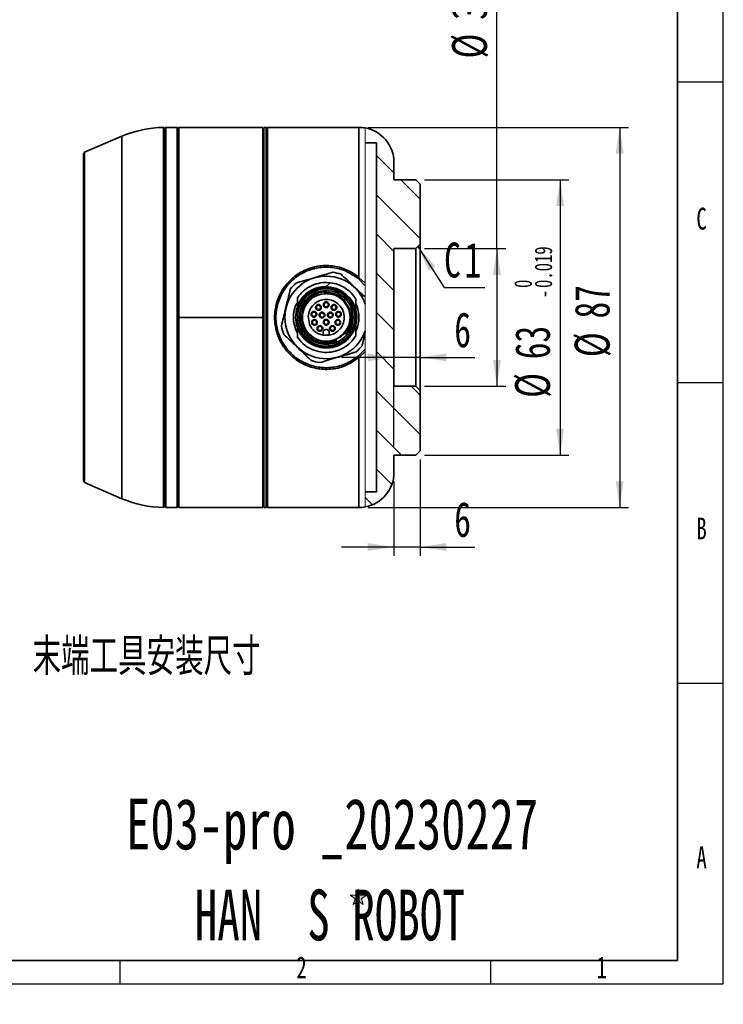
# Model space of a CAD drawing. Header units: millimetres. Extents: x 0 to 297, y 0 to 209.
# Tile 34 of 39: x 217 to 297, y 0 to 113. Entities that reach past the tile are written whole.
import ezdxf

# ---------------------------------------------------------------- set-up
doc = ezdxf.new("R2010")
doc.units = ezdxf.units.MM
for name, color, linetype in [('图层0', 7, 'Continuous'), ('尺寸线', 5, 'Continuous'), ('细实线', 7, 'Continuous')]:
    doc.layers.add(name, color=color, linetype=linetype)
doc.layers.add('粗实线', color=7, linetype='Continuous', lineweight=50)
doc.styles.add('SLDTEXTSTYLE0', font='TXT', dxfattribs={"width": 0.65})
doc.styles.add('SLDTEXTSTYLE1', font='TXT', dxfattribs={"width": 0.7, "bigfont": 'bigfont'})
doc.styles.add('SLDTEXTSTYLE2', font='TXT', dxfattribs={"width": 0.7})
doc.dimstyles.new('SLDDIMSTYLE13', dxfattribs={"dimtxt": 4, "dimasz": 3, "dimexe": 0, "dimexo": 0.0625, "dimgap": 1, "dimtad": 2, "dimlfac": 2, "dimrnd": 1e-09, "dimzin": 12, "dimdsep": 46, "dimtxsty": 'SLDTEXTSTYLE2', "dimsah": 1, "dimcen": 0.09, "dimadec": 0, "dimazin": 3, "dimtol": 1, "dimtp": 0.025, "dimtfac": 1, "dimtdec": 3, "dimtofl": 0, "dimtmove": 0, "dimatfit": 3, "dimfxl": 0, "dimfrac": 2, "dimtolj": 1, "dimarcsym": 0})
doc.dimstyles.new('SLDDIMSTYLE14', dxfattribs={"dimtxt": 4, "dimasz": 3, "dimexe": 0, "dimexo": 0.0625, "dimgap": 1, "dimtad": 2, "dimlfac": 2, "dimrnd": 1e-09, "dimzin": 12, "dimdsep": 46, "dimtxsty": 'SLDTEXTSTYLE2', "dimsah": 1, "dimcen": 0.09, "dimadec": 0, "dimazin": 3, "dimtol": 1, "dimtm": 0.019, "dimtfac": 1, "dimtdec": 3, "dimtofl": 0, "dimtmove": 0, "dimatfit": 3, "dimfxl": 0, "dimfrac": 2, "dimtolj": 1, "dimarcsym": 0})
doc.dimstyles.new('SLDDIMSTYLE15', dxfattribs={"dimtxt": 4, "dimasz": 3, "dimexe": 0, "dimexo": 0.0625, "dimgap": 1, "dimtad": 2, "dimlfac": 2, "dimrnd": 1e-09, "dimzin": 12, "dimdsep": 46, "dimtxsty": 'SLDTEXTSTYLE2', "dimsah": 1, "dimcen": 0.09, "dimadec": 0, "dimazin": 3, "dimtfac": 1, "dimtmove": 0, "dimatfit": 0, "dimfxl": 0, "dimfrac": 2, "dimtolj": 1, "dimtzin": 12, "dimarcsym": 0})
doc.dimstyles.new('SLDDIMSTYLE16', dxfattribs={"dimtxt": 4, "dimasz": 3, "dimexe": 0, "dimexo": 0.0625, "dimgap": 1, "dimtad": 2, "dimlfac": 2, "dimrnd": 1e-09, "dimzin": 12, "dimdsep": 46, "dimtxsty": 'SLDTEXTSTYLE2', "dimsah": 1, "dimcen": 0.09, "dimadec": 0, "dimazin": 3, "dimtfac": 1, "dimtofl": 0, "dimtmove": 0, "dimatfit": 3, "dimfxl": 0, "dimfrac": 2, "dimtolj": 1, "dimtzin": 12, "dimarcsym": 0})
doc.dimstyles.new('SLDDIMSTYLE7', dxfattribs={"dimtxt": 3, "dimasz": 3, "dimexe": 0, "dimexo": 0.0625, "dimgap": 0.75, "dimtad": 0, "dimtih": 1, "dimtoh": 1, "dimlfac": 3, "dimrnd": 1e-09, "dimzin": 12, "dimdsep": 46, "dimtxsty": 'SLDTEXTSTYLE2', "dimblk1": 'NONE', "dimblk2": 'NONE', "dimsah": 1, "dimcen": 0, "dimadec": 0, "dimazin": 3, "dimtfac": 1, "dimtmove": 0, "dimatfit": 3, "dimldrblk": 'NONE', "dimfxl": 0, "dimfrac": 2, "dimtolj": 1, "dimtzin": 12, "dimarcsym": 0})

# ---------------------------------------------------------------- blocks, each defined once
blk = doc.blocks.new('_D_22')
at = {"layer": '图层0'}
blk.add_line((239.53, 134.35), (260.15, 134.35), dxfattribs=at)
at = {"layer": '图层0', "char_height": 3, "attachment_point": 1}
for s, insert, style in [('贯穿', (253.16, 137.22), 'SLDTEXTSTYLE1'), ('4-', (241.12, 137.22), 'SLDTEXTSTYLE2'), ('%%c', (244.61, 137.22), 'SLDTEXTSTYLE2'), ('6.6', (247.93, 137.22), 'SLDTEXTSTYLE2'), ('圆周均布', (243.65, 133.73), 'SLDTEXTSTYLE1')]:
    blk.add_mtext(s, dxfattribs=dict(at, insert=insert, style=style))
blk = doc.blocks.new('_None')
blk = doc.blocks.new('_D_28')
at = {"layer": '图层0'}
for p, q in [((271.36, 86.48), (271.36, 131.3)), ((263.08, 86.48), (272.36, 86.48)), ((271.36, 86.48), (271.36, 70.73)), ((263.08, 70.73), (272.36, 70.73))]:
    blk.add_line(p, q, dxfattribs=at)
for points in [[(271.36, 86.48), (270.91, 83.48), (271.81, 83.48)], [(271.36, 70.73), (271.81, 73.73), (270.91, 73.73)]]:
    blk.add_solid(points, dxfattribs=at)
at = {"layer": '图层0', "attachment_point": 1, "rotation": 90, "style": 'SLDTEXTSTYLE2'}
for s, insert, char_height in [('0.025', (266.13, 125.48), 2), ('0', (268.46, 125.48), 2), ('+', (266.13, 124.31), 2), ('31.5', (266.21, 112.67), 4), ('%%c', (266.21, 108.25), 4)]:
    blk.add_mtext(s, dxfattribs=dict(at, insert=insert, char_height=char_height))
blk = doc.blocks.new('_D_29')
at = {"layer": '图层0'}
for p, q in [((263.08, 94.36), (279.58, 94.36)), ((278.58, 94.36), (278.58, 62.86)), ((263.08, 62.86), (279.58, 62.86))]:
    blk.add_line(p, q, dxfattribs=at)
for points in [[(278.58, 94.36), (278.13, 91.36), (279.03, 91.36)], [(278.58, 62.86), (279.03, 65.86), (278.13, 65.86)]]:
    blk.add_solid(points, dxfattribs=at)
at = {"layer": '图层0', "attachment_point": 1, "rotation": 90, "style": 'SLDTEXTSTYLE2'}
for s, insert, char_height in [('0.019', (275.67, 81.98), 2), ('0', (273.34, 81.98), 2), ('-', (275.67, 80.82), 2), ('63', (273.42, 73.83), 4), ('%%c', (273.42, 69.41), 4)]:
    blk.add_mtext(s, dxfattribs=dict(at, insert=insert, char_height=char_height))
blk = doc.blocks.new('_D_30')
at = {"layer": '图层0'}
for p, q in [((259.58, 63.86), (259.58, 75.04)), ((262.58, 71.23), (262.58, 75.04)), ((259.58, 74.04), (253.58, 74.04)), ((262.58, 74.04), (259.58, 74.04)), ((262.58, 74.04), (268.81, 74.04))]:
    blk.add_line(p, q, dxfattribs=at)
for points in [[(259.58, 74.04), (256.58, 74.49), (256.58, 73.59)], [(262.58, 74.04), (265.58, 73.59), (265.58, 74.49)]]:
    blk.add_solid(points, dxfattribs=at)
at = {"layer": '图层0', "insert": (266.48, 79.2), "char_height": 4, "attachment_point": 1, "style": 'SLDTEXTSTYLE2'}
blk.add_mtext('6', dxfattribs=at)
blk = doc.blocks.new('_D_31')
at = {"layer": '图层0'}
for p, q in [((256.58, 100.36), (286.4, 100.36)), ((285.4, 100.36), (285.4, 56.86)), ((256.58, 56.86), (286.4, 56.86))]:
    blk.add_line(p, q, dxfattribs=at)
for points in [[(285.4, 100.36), (284.95, 97.36), (285.85, 97.36)], [(285.4, 56.86), (285.85, 59.86), (284.95, 59.86)]]:
    blk.add_solid(points, dxfattribs=at)
at = {"layer": '图层0', "char_height": 4, "attachment_point": 1, "rotation": 90, "style": 'SLDTEXTSTYLE2'}
for s, insert in [('87', (280.24, 78.49)), ('%%c', (280.24, 74.07))]:
    blk.add_mtext(s, dxfattribs=dict(at, insert=insert))
blk = doc.blocks.new('SW_CHAMFER_DIMENSION_0')
at = {"layer": '图层0', "color": 0}
for p, q in [((-2.99, 4.71), (0, 0)), ((0, 0), (4.66, 0))]:
    blk.add_line(p, q, dxfattribs=at)
blk.add_solid([(-2.99, 4.71), (-1.76, 1.94), (-1, 2.42)], dxfattribs=at)
at = {"layer": '图层0', "color": 0, "char_height": 4, "attachment_point": 1, "style": 'SLDTEXTSTYLE2'}
for s, insert in [('C', (0, 5.16)), ('1', (2.33, 5.16))]:
    blk.add_mtext(s, dxfattribs=dict(at, insert=insert))
blk = doc.blocks.new('_D_32')
at = {"layer": '图层0'}
for p, q in [((262.58, 62.36), (262.58, 51.33)), ((259.58, 59.86), (259.58, 51.33)), ((259.58, 52.33), (253.58, 52.33)), ((262.58, 52.33), (259.58, 52.33)), ((262.58, 52.33), (268.81, 52.33))]:
    blk.add_line(p, q, dxfattribs=at)
for points in [[(259.58, 52.33), (256.58, 52.78), (256.58, 51.88)], [(262.58, 52.33), (265.58, 51.88), (265.58, 52.78)]]:
    blk.add_solid(points, dxfattribs=at)
at = {"layer": '图层0', "insert": (266.48, 57.49), "char_height": 4, "attachment_point": 1, "style": 'SLDTEXTSTYLE2'}
blk.add_mtext('6', dxfattribs=at)

msp = doc.modelspace()

# ---------------------------------------------------------------- hatches: boundary and pattern name
at = {"linetype": 'Continuous', "lineweight": 18}
h = msp.add_hatch(dxfattribs=at)
h.set_pattern_fill('ANSI31', angle=90, style=0)
edge = h.paths.add_edge_path(flags=0)
edge.add_arc((255.578478, 96.355074), 4, 360, 439.64893824)
edge.add_line((256.297194, 100.289975), (256.297194, 98.580074))
edge.add_line((256.297194, 98.580074), (257.578478, 98.580074))
edge.add_line((257.578478, 98.580074), (257.578478, 58.630074))
edge.add_line((257.578478, 58.630074), (256.297194, 58.630074))
edge.add_line((256.297194, 58.630074), (256.297194, 56.920173))
edge.add_arc((255.578478, 60.855074), 4, 280.35106176, 360)
edge.add_line((259.578478, 60.855074), (259.578478, 62.855074))
edge.add_line((259.578478, 62.855074), (262.078478, 62.855074))
edge.add_line((262.078478, 62.855074), (262.578478, 63.355074))
edge.add_line((262.578478, 63.355074), (262.578478, 70.230074))
edge.add_line((262.578478, 70.230074), (262.078478, 70.730074))
edge.add_line((262.078478, 70.730074), (259.578478, 70.730074))
edge.add_line((259.578478, 70.730074), (259.578478, 86.480074))
edge.add_line((259.578478, 86.480074), (262.078478, 86.480074))
edge.add_line((262.078478, 86.480074), (262.578478, 86.980074))
edge.add_line((262.578478, 86.980074), (262.578478, 93.855074))
edge.add_line((262.578478, 93.855074), (262.078478, 94.355074))
edge.add_line((262.078478, 94.355074), (259.578478, 94.355074))
edge.add_line((259.578478, 94.355074), (259.578478, 96.355074))
at = {"layer": '尺寸线'}
msp.add_hatch(color=256, dxfattribs=at).paths.add_polyline_path([(256.074073, 11.409036), (255.854049, 12.086199), (256.430079, 12.504709), (255.718067, 12.504709), (255.498043, 13.181873), (255.27802, 12.504709), (254.566008, 12.504709), (255.142038, 12.086199), (254.922014, 11.409036), (255.498043, 11.827546)], flags=0)

# ---------------------------------------------------------------- linework, layer by layer
at = {"color": 7, "linetype": 'Continuous', "lineweight": 35}
for p, q in [((233.328478, 100.255423), (233.228878, 100.353981)), ((233.228878, 72.976043), (233.228878, 100.353981)), ((233.478478, 100.355074), (233.378478, 100.255074)), ((234.778478, 100.355074), (233.478478, 100.355074)), ((233.478478, 100.355074), (233.478478, 56.855074)), ((234.878478, 100.255074), (234.778478, 100.355074)), ((234.778478, 78.360819), (234.778478, 100.355074)), ((234.978478, 100.355074), (234.878478, 100.255074)), ((244.578478, 100.355074), (234.978478, 100.355074)), ((234.978478, 78.605074), (234.978478, 100.355074)), ((244.578478, 100.355074), (244.578478, 78.605074)), ((244.678478, 100.355074), (244.978478, 100.355074)), ((244.678478, 56.855074), (244.678478, 100.355074)), ((244.978478, 100.355074), (244.978478, 56.855074)), ((245.078478, 100.255074), (244.978478, 100.355074)), ((255.578478, 100.355074), (245.128478, 100.355074)), ((245.128478, 78.605074), (245.128478, 100.355074)), ((228.470208, 99.344387), (224.170393, 97.501609)), ((233.328478, 100.255423), (233.328478, 56.954725)), ((233.378478, 56.955074), (233.378478, 100.255074)), ((234.878478, 78.605074), (234.878478, 100.255074)), ((234.878478, 100.255074), (234.878478, 78.361942)), ((245.078478, 100.255074), (245.078478, 56.955074)), ((244.578478, 99.005074), (244.678478, 99.005074)), ((257.578478, 98.580074), (256.297194, 98.580074)), ((257.578478, 98.580074), (257.578478, 58.630074)), ((224.170393, 97.501609), (224.078478, 97.271822)), ((224.078478, 59.938325), (224.078478, 97.271822)), ((224.170393, 97.501609), (224.170393, 73.714291)), ((259.578478, 94.355074), (259.578478, 96.355074)), ((262.078478, 94.355074), (259.578478, 94.355074)), ((262.578478, 93.855074), (262.078478, 94.355074)), ((262.578478, 86.980074), (262.578478, 93.855074)), ((262.078478, 86.480074), (262.578478, 86.980074)), ((262.578478, 86.980074), (262.578478, 70.230074)), ((262.078478, 86.480074), (259.578478, 86.480074)), ((259.578478, 70.730074), (259.578478, 86.480074)), ((262.078478, 70.730074), (262.078478, 86.480074)), ((250.461098, 84.152397), (250.452242, 84.269553)), ((251.969262, 82.245858), (252.300527, 82.577122)), ((255.578478, 83.191648), (255.483139, 83.044213)), ((256.297194, 82.22351), (255.483139, 83.044213)), ((255.578478, 83.191648), (256.297197, 82.515075)), ((251.595615, 81.489587), (251.498348, 81.586854)), ((253.868075, 81.16743), (253.948587, 81.226742)), ((253.868075, 81.16743), (253.960028, 80.933995)), ((253.930353, 81.24567), (253.948587, 81.226742)), ((253.961117, 81.20408), (253.948587, 81.226742)), ((254.053073, 80.970646), (253.961117, 81.20408)), ((253.969369, 81.214137), (254.214963, 80.991559)), ((252.912096, 80.010912), (252.943496, 79.983314)), ((254.201837, 79.944025), (253.755344, 80.53194)), ((253.843881, 80.620477), (254.002831, 80.779427)), ((254.433998, 79.711864), (253.843881, 80.620477)), ((253.960028, 80.933995), (254.05307, 80.970645)), ((254.157396, 80.736618), (254.390834, 80.644671)), ((254.194049, 80.829666), (254.157399, 80.736624)), ((254.427484, 80.737713), (254.194049, 80.829666)), ((254.214963, 80.991559), (254.437541, 80.745965)), ((254.450146, 80.725182), (254.390834, 80.644671)), ((254.427484, 80.737713), (254.450146, 80.725182)), ((254.469074, 80.706949), (254.450146, 80.725182)), ((248.528478, 79.771264), (248.528478, 79.312622)), ((248.846698, 78.935204), (248.879426, 78.902475)), ((248.846698, 78.935204), (249.087415, 78.694487)), ((252.534598, 79.10988), (252.586246, 79.042572)), ((254.32066, 79.825202), (254.201837, 79.944025)), ((254.711613, 79.434249), (254.433998, 79.711864)), ((255.228478, 77.774412), (255.228478, 79.435736)), ((234.778478, 56.855074), (234.778478, 78.360819)), ((234.878478, 78.605074), (234.978478, 78.605074)), ((234.878478, 56.955074), (234.878478, 78.605074)), ((234.878478, 78.361942), (234.878478, 56.955074)), ((234.978478, 56.855074), (234.978478, 78.605074)), ((234.978478, 78.605074), (244.578478, 78.605074)), ((244.578478, 78.605074), (244.578478, 56.855074)), ((245.128478, 56.855074), (245.128478, 78.605074)), ((248.528478, 77.897525), (248.528478, 77.438884)), ((249.087415, 78.694487), (249.10444, 78.677462)), ((249.770143, 78.736079), (249.911368, 77.84442)), ((250.262707, 77.811621), (250.193077, 77.915094)), ((248.588467, 77.281326), (248.776929, 76.955142)), ((249.374498, 76.87939), (249.707158, 76.483754)), ((249.901612, 76.678208), (250.489527, 76.231715)), ((250.954429, 77.060197), (250.884657, 77.113252)), ((251.478478, 76.572488), (251.478478, 76.880074)), ((252.178478, 76.880074), (252.178478, 76.572488)), ((253.986026, 76.857926), (254.159916, 76.717113)), ((249.654125, 76.430721), (249.707158, 76.483754)), ((250.489527, 76.231715), (250.985523, 75.735718)), ((250.999303, 75.721939), (250.985523, 75.735718)), ((252.178478, 76.576271), (251.478478, 76.576271)), ((252.903611, 76.072221), (252.89322, 76.096698)), ((253.000671, 75.843559), (252.903611, 76.072221)), ((255.483139, 74.165935), (256.297194, 74.986638)), ((256.297196, 74.695071), (255.578478, 74.0185)), ((224.170393, 73.714291), (224.170393, 59.708539)), ((249.554597, 73.318635), (249.583698, 73.341201)), ((255.483139, 74.165935), (255.578478, 74.0185)), ((233.228878, 56.856167), (233.228878, 72.976043)), ((259.578478, 70.730074), (262.078478, 70.730074)), ((262.578478, 70.230074), (262.078478, 70.730074)), ((262.578478, 63.355074), (262.578478, 70.230074)), ((262.078478, 62.855074), (262.578478, 63.355074)), ((259.578478, 62.855074), (262.078478, 62.855074)), ((259.578478, 60.855074), (259.578478, 62.855074)), ((224.078478, 59.938325), (224.170393, 59.708539)), ((224.170393, 59.708539), (228.470208, 57.865761)), ((256.297194, 58.630074), (257.578478, 58.630074)), ((244.578478, 58.205074), (244.678478, 58.205074)), ((233.228878, 56.856167), (233.328478, 56.954725)), ((233.378478, 56.955074), (233.478478, 56.855074)), ((233.478478, 56.855074), (234.778478, 56.855074)), ((234.778478, 56.855074), (234.878478, 56.955074)), ((234.878478, 56.955074), (234.978478, 56.855074)), ((234.978478, 56.855074), (244.578478, 56.855074)), ((244.678478, 56.855074), (244.978478, 56.855074)), ((245.078478, 56.955074), (244.978478, 56.855074)), ((245.128478, 56.855074), (255.578478, 56.855074))]:
    msp.add_line(p, q, dxfattribs=at)
at = {"color": 8, "linetype": 'Continuous', "lineweight": 35}
for p, q in [((255.578478, 83.191648), (255.578478, 100.355074)), ((228.470208, 57.865761), (228.470208, 99.344387)), ((255.578478, 56.855074), (255.578478, 74.0185)), ((250.164445, 73.008992), (250.139361, 73.189804))]:
    msp.add_line(p, q, dxfattribs=at)
at = {"color": 7, "linetype": 'Continuous', "lineweight": 18}
for p, q in [((256.297194, 100.289975), (256.297194, 82.515079)), ((256.297194, 80.99744), (256.297194, 82.22351)), ((256.297194, 80.140067), (256.297194, 77.070081)), ((256.297194, 74.986638), (256.297194, 76.787123)), ((256.297194, 74.695069), (256.297194, 56.920173))]:
    msp.add_line(p, q, dxfattribs=at)
at = {"color": 7, "linetype": 'Continuous', "lineweight": 35}
for centre in [(250.943266, 79.753508), (251.828478, 80.055074), (252.71369, 79.753508), (250.426261, 78.974247), (251.352164, 78.880074), (252.304792, 78.880074), (253.230695, 78.974247), (250.492513, 78.041427), (251.828478, 78.055074), (253.164443, 78.041427), (251.114464, 77.343058), (252.542492, 77.343058)]:
    msp.add_circle(centre, 0.25, dxfattribs=at)
for centre, radius, start, end in [((233.394199, 87.855074), 12.5, 90.75779762, 113.19859051), ((255.578478, 96.355074), 4, 79.64893824, 90), ((255.578478, 96.355074), 4, 360, 79.64893824), ((233.278478, 98.705074), 0.1, 300, 0), ((245.178478, 98.855074), 0.1, 180, 240), ((251.828478, 78.605074), 5.225, 71.04881865, 81.80886399), ((251.828478, 78.605074), 4.725, 18.95746984, 341.04253016), ((251.828478, 78.605074), 5.225, 131.04881865, 141.80886399), ((251.828478, 78.605074), 3.375, 51.48073037, 167.89850797), ((251.828478, 78.605074), 3, 96.31781255, 173.68218745), ((251.828478, 78.605074), 3.75, 153.87077686, 207.24258422), ((251.828478, 78.605074), 3.375, 12.10149203, 38.51926963), ((251.828478, 78.605074), 3.75, 336.57025643, 23.69415138), ((251.828478, 78.605074), 3.5, 160.31657829, 199.46295095), ((251.828478, 78.605074), 3, 321, 16.04497563), ((251.828478, 78.605074), 3.5, 348.25556896, 13.72913268), ((251.828478, 78.605074), 3.375, 192.10149203, 347.89850797), ((251.828478, 78.605074), 2.725, 178.47779418, 240.57010429), ((251.828478, 78.605074), 5.225, 191.04881865, 201.80886399), ((251.828478, 78.605074), 3, 256.48440787, 293), ((251.828478, 78.605074), 5.225, 311.04881865, 321.80886399), ((251.828478, 78.605074), 5.225, 251.04881865, 261.80886399), ((255.578478, 60.855074), 4, 280.35106176, 0), ((233.394199, 69.355074), 12.5, 246.80140949, 269.24220238), ((233.278478, 58.505074), 0.1, 360, 60), ((245.178478, 58.355074), 0.1, 120, 180), ((255.578478, 60.855074), 4, 270, 280.35106176)]:
    msp.add_arc(centre, radius, start, end, dxfattribs=at)
at = {"color": 8, "linetype": 'Continuous', "lineweight": 35}
msp.add_arc((245.165679, 96.379042), 0.08725, 181.91868578, 244.76223144, dxfattribs=at)
at = {"color": 7, "linetype": 'Continuous', "lineweight": 35}
for points, knots in [([(255.578478, 74.0185), (255.123533, 73.699889), (254.214063, 73.062962), (252.569381, 72.634848), (250.880017, 72.658925), (249.267096, 73.165324), (247.868501, 74.095588), (246.782786, 75.376692), (246.089452, 76.916446), (245.848717, 78.599267), (246.086375, 80.28442), (246.779057, 81.828162), (247.865146, 83.111615), (249.26216, 84.042194), (250.871678, 84.549497), (252.558776, 84.576519), (254.207297, 84.150907), (255.120407, 83.512108), (255.578478, 83.191648)], [0, 0, 0, 0, 0.0623801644, 0.1247025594, 0.1870426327, 0.2494517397, 0.3119653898, 0.3745415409, 0.4370877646, 0.4997580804, 0.5625214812, 0.6252621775, 0.6879031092, 0.750379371, 0.8126384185, 0.8748543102, 0.9372193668, 1, 1, 1, 1]), ([(255.483139, 83.044213), (255.036558, 83.354412), (254.145825, 83.973124), (252.539909, 84.384522), (250.896407, 84.358445), (249.32838, 83.867837), (247.967059, 82.967746), (246.908277, 81.72591), (246.232607, 80.231477), (246.00067, 78.59945), (246.235608, 76.969688), (246.911908, 75.47912), (247.970329, 74.239553), (249.333192, 73.339765), (250.904532, 72.850033), (252.550239, 72.826805), (254.152424, 73.240626), (255.039606, 73.857525), (255.483139, 74.165935)], [0, 0, 0, 0, 0.0628399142, 0.1253379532, 0.1877098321, 0.2500945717, 0.3126171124, 0.3751897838, 0.4377431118, 0.5002408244, 0.5626461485, 0.6250060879, 0.6875143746, 0.7500745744, 0.8126098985, 0.8751062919, 0.9375612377, 1, 1, 1, 1]), ([(252.572914, 83.77677), (252.265981, 83.686267), (251.642779, 83.502507), (250.671043, 83.215978), (249.703838, 82.930785), (248.956484, 82.710418), (248.528479, 82.584215), (248.397211, 82.545509)], [0, 0, 0, 0, 0.2283677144, 0.463680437, 0.6784948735, 0.901395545, 1, 1, 1, 1]), ([(250.405964, 84.381432), (250.43013, 84.335341), (250.474871, 84.250008), (250.471383, 84.154459), (250.469779, 84.110519)], [0, 0, 0, 0, 0.5401234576, 1, 1, 1, 1]), ([(256.297194, 80.909935), (255.940505, 81.249263), (255.356743, 81.804612), (254.511652, 82.608571), (253.94788, 83.144903), (253.624532, 83.452513), (253.525362, 83.546856)], [0, 0, 0, 0, 0.3861875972, 0.6320405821, 0.8871481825, 1, 1, 1, 1]), ([(252.274884, 82.55148), (252.156873, 82.572448), (251.712986, 82.65132), (250.923304, 82.534567), (249.987884, 82.202424), (249.148666, 81.643729), (248.735215, 81.124973), (248.52849, 80.865596)], [0, 0, 0, 0, 0.0830199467, 0.3122703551, 0.5415164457, 0.7707589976, 1, 1, 1, 1]), ([(255.228475, 80.712203), (255.054282, 80.95645), (254.705897, 81.444943), (253.993147, 82.003639), (253.185575, 82.413584), (252.595532, 82.522586), (252.300521, 82.577085)], [0, 0, 0, 0, 0.2499966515, 0.4999923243, 0.7500055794, 1, 1, 1, 1]), ([(247.721876, 81.835622), (247.691566, 81.710058), (247.588282, 81.282194), (247.403925, 80.518469), (247.167444, 79.538819), (246.932873, 78.567077), (246.779672, 77.932421), (246.703645, 77.617472), (246.700327, 77.603727)], [0, 0, 0, 0, 0.0931237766, 0.3173199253, 0.5410271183, 0.7651001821, 0.9897488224, 1, 1, 1, 1]), ([(249.074277, 78.707625), (249.105744, 79.043622), (249.169104, 79.72015), (249.716201, 80.608338), (250.523722, 81.288613), (251.199947, 81.459169), (251.540212, 81.54499)], [0, 0, 0, 0, 0.2450809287, 0.4934680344, 0.7451207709, 1, 1, 1, 1]), ([(251.805134, 81.325431), (251.456149, 81.285097), (250.750188, 81.203505), (249.856607, 80.576763), (249.226338, 79.67637), (249.144431, 78.962173), (249.103478, 78.605074)], [0, 0, 0, 0, 0.2457791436, 0.4971860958, 0.7485930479, 1, 1, 1, 1]), ([(249.951231, 81.559045), (250.31786, 81.742716), (251.076464, 82.122758), (252.387579, 82.135098), (253.63071, 81.718205), (254.234746, 81.122342), (254.526673, 80.834366)], [0, 0, 0, 0, 0.2416465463, 0.5, 0.7583534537, 1, 1, 1, 1]), ([(253.843881, 80.620477), (253.691412, 80.759896), (253.385892, 81.039268), (252.826176, 81.319182), (252.221752, 81.490232), (251.804591, 81.489802), (251.595616, 81.489587)], [0, 0, 0, 0, 0.2485748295, 0.4980997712, 0.7485748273, 1, 1, 1, 1]), ([(251.642304, 82.100119), (251.671663, 82.103267), (251.731476, 82.109679), (251.850683, 82.149318), (251.921132, 82.206673), (251.969262, 82.245858)], [0, 0, 0, 0, 0.23396690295, 0.47665690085, 1, 1, 1, 1]), ([(248.528478, 80.865587), (248.528478, 80.781869), (248.528478, 80.61443), (248.528478, 80.298236), (248.528478, 80.063163), (248.528478, 79.913757)], [0, 0, 0, 0, 0.2670890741, 0.5341826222, 1, 1, 1, 1]), ([(253.807442, 76.756178), (254.010211, 77.013328), (254.435363, 77.552501), (254.616198, 78.605599), (254.426189, 79.687445), (253.978959, 80.250441), (253.755344, 80.53194)], [0, 0, 0, 0, 0.233090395, 0.48872693, 0.744363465, 1, 1, 1, 1]), ([(253.959988, 80.933979), (253.969945, 80.912094), (253.989859, 80.868324), (254.022043, 80.832596), (254.038135, 80.814731)], [0, 0, 0, 0, 0.4999890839, 1, 1, 1, 1]), ([(254.038135, 80.814731), (254.056, 80.798638), (254.091729, 80.766454), (254.135499, 80.746541), (254.157383, 80.736584)], [0, 0, 0, 0, 0.5000109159, 1, 1, 1, 1]), ([(254.108897, 80.885493), (254.097399, 80.898247), (254.074402, 80.923754), (254.060167, 80.955009), (254.053049, 80.970636)], [0, 0, 0, 0, 0.4999885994, 1, 1, 1, 1]), ([(254.19404, 80.829644), (254.178413, 80.836762), (254.147159, 80.850998), (254.121651, 80.873995), (254.108897, 80.885493)], [0, 0, 0, 0, 0.5000114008, 1, 1, 1, 1]), ([(255.228478, 79.435736), (255.228478, 79.650165), (255.228478, 79.972572), (255.228478, 80.396423), (255.228478, 80.606891), (255.228478, 80.712201)], [0, 0, 0, 0, 0.4980471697, 0.7488417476, 1, 1, 1, 1]), ([(248.528478, 79.77126), (248.528478, 79.771857), (248.528478, 79.773116), (248.528478, 79.785709), (248.528478, 79.830254), (248.528478, 79.878373), (248.528478, 79.913757)], [0, 0, 0, 0, 0.0773279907, 0.1629302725, 0.3844768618, 1, 1, 1, 1]), ([(248.528478, 79.312622), (248.528478, 78.97926), (248.528478, 78.504801), (248.528478, 78.036724), (248.528478, 77.897525)], [0, 0, 0, 0, 0.7026147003, 1, 1, 1, 1]), ([(248.879427, 78.902475), (248.870663, 78.544089), (248.853083, 77.825148), (249.200344, 77.195276), (249.374498, 76.87939)], [0, 0, 0, 0, 0.4984922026, 1, 1, 1, 1]), ([(254.32066, 79.825202), (254.430072, 79.581302), (254.650047, 79.090935), (254.696939, 78.273543), (254.539304, 77.461896), (254.251326, 76.994944), (254.106605, 76.760283)], [0, 0, 0, 0, 0.246128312, 0.4948469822, 0.7461408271, 1, 1, 1, 1]), ([(255.128478, 77.897525), (255.128478, 78.133375), (255.128478, 78.605074), (255.128478, 79.076773), (255.128478, 79.312622)], [0, 0, 0, 0, 0.49999996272, 1, 1, 1, 1]), ([(255.228478, 77.774412), (255.109968, 77.428885), (254.866597, 76.719319), (254.094239, 75.859066), (253.108119, 75.281933), (252.006384, 75.052545), (250.887245, 75.170714), (249.848399, 75.64644), (248.993959, 76.425224), (248.680916, 77.106926), (248.528478, 77.438884)], [0, 0, 0, 0, 0.1217386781, 0.25, 0.3782613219, 0.5, 0.6217386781, 0.75, 0.8782613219, 1, 1, 1, 1]), ([(249.08741, 78.694488), (249.079534, 78.505547), (249.063673, 78.125057), (249.190695, 77.560926), (249.418658, 77.020999), (249.659223, 76.712291), (249.780309, 76.556906)], [0, 0, 0, 0, 0.24492417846, 0.49323196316, 0.74492377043, 1, 1, 1, 1]), ([(255.228478, 76.497946), (255.228478, 76.591698), (255.228478, 76.847552), (255.228478, 77.271607), (255.228478, 77.606613), (255.228478, 77.774412)], [0, 0, 0, 0, 0.2240048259, 0.6113194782, 1, 1, 1, 1]), ([(246.97744, 76.663926), (247.209285, 76.443366), (247.680026, 75.995537), (248.414035, 75.297253), (249.144622, 74.602226), (249.709143, 74.065182), (250.03244, 73.75762), (250.131594, 73.663292)], [0, 0, 0, 0, 0.2283677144, 0.463680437, 0.6784948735, 0.901395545, 1, 1, 1, 1]), ([(248.528478, 77.438884), (248.528478, 77.254878), (248.528478, 76.978456), (248.528478, 76.615173), (248.528478, 76.434789), (248.528478, 76.344557)], [0, 0, 0, 0, 0.4987637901, 0.7492675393, 1, 1, 1, 1]), ([(249.901612, 76.678208), (250.183119, 76.454575), (250.746134, 76.007309), (251.827846, 75.817569), (252.875298, 75.996363), (253.409905, 76.4173), (253.662374, 76.616087)], [0, 0, 0, 0, 0.256750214, 0.513500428, 0.7702506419, 1, 1, 1, 1]), ([(252.903611, 76.072221), (253.107692, 76.169685), (253.516767, 76.36505), (253.829374, 76.69339), (253.986026, 76.857926)], [0, 0, 0, 0, 0.498885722, 1, 1, 1, 1]), ([(255.93508, 75.374525), (255.965369, 75.5), (256.08193, 75.98287), (256.205635, 76.495331), (256.297194, 76.874628)], [0, 0, 0, 0, 0.2598528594, 1, 1, 1, 1]), ([(255.228473, 76.497946), (255.03381, 76.229152), (254.644485, 75.691566), (253.832008, 75.098469), (252.911582, 74.711025), (251.920977, 74.565017), (250.924711, 74.665478), (249.987509, 75.010418), (249.14876, 75.565745), (248.735246, 76.08495), (248.52849, 76.344552)], [0, 0, 0, 0, 0.1249996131, 0.2499979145, 0.3749966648, 0.4999985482, 0.6250018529, 0.7500028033, 0.8750018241, 1, 1, 1, 1]), ([(249.780309, 76.556906), (249.953791, 76.383371), (250.303528, 76.033528), (250.756994, 75.835511), (250.985523, 75.735718)], [0, 0, 0, 0, 0.496037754, 1, 1, 1, 1]), ([(252.93251, 76.004137), (252.601673, 75.88202), (251.935562, 75.636147), (251.237697, 75.768289), (250.88644, 75.834801)], [0, 0, 0, 0, 0.496669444, 1, 1, 1, 1]), ([(251.084042, 73.433378), (251.390976, 73.523881), (252.014177, 73.70764), (252.985913, 73.994169), (253.953119, 74.279363), (254.700472, 74.49973), (255.128478, 74.625933), (255.259745, 74.664639)], [0, 0, 0, 0, 0.2283677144, 0.463680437, 0.6784948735, 0.901395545, 1, 1, 1, 1]), ([(249.537438, 73.355543), (249.51365, 73.34577), (249.454948, 73.321652), (249.4217, 73.270767), (249.401926, 73.240502)], [0, 0, 0, 0, 0.40522371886, 1, 1, 1, 1])]:
    msp.add_open_spline(points, degree=3, knots=knots, dxfattribs=at)
at = {"color": 7, "linetype": 'Continuous', "lineweight": 18}
for points, knots in [([(256.297194, 82.515072), (256.297194, 82.475674), (256.297194, 82.407597), (256.297194, 82.310348), (256.297194, 82.252457), (256.297194, 82.22351)], [0, 0, 0, 0, 0.40717220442, 0.70357866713, 1, 1, 1, 1]), ([(256.297194, 80.909935), (256.297194, 80.680267), (256.297194, 80.426771), (256.297194, 80.164701), (256.297194, 80.140067)], [0, 0, 0, 0, 0.9060016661, 1, 1, 1, 1]), ([(256.297194, 77.070081), (256.297194, 77.036678), (256.297194, 76.971257), (256.297194, 76.90638), (256.297194, 76.874628)], [0, 0, 0, 0, 0.5105854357, 1, 1, 1, 1]), ([(256.297194, 74.986638), (256.297194, 74.94689), (256.297194, 74.878207), (256.297194, 74.78109), (256.297194, 74.723748), (256.297194, 74.695076)], [0, 0, 0, 0, 0.40717230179, 0.70357920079, 1, 1, 1, 1])]:
    msp.add_open_spline(points, degree=3, knots=knots, dxfattribs=at)
at = {"color": 7, "linetype": 'Continuous', "lineweight": 35}
for points in [[(248.528478, 79.771264), (248.690608, 80.128911), (249.014868, 80.844204), (249.63911, 81.320765), (249.951231, 81.559045)], [(249.512703, 76.289299), (249.252836, 76.613805), (248.733101, 77.262815), (248.479659, 78.514235), (248.676988, 79.755108), (249.326492, 80.838938), (250.330087, 81.606623), (251.540758, 81.942747), (252.812787, 81.832171), (253.516313, 81.38901), (253.868075, 81.16743)], [(254.002831, 80.779427), (253.685564, 81.031327), (253.051028, 81.535127), (251.824435, 81.756085), (250.622102, 81.520975), (249.597517, 80.836035), (248.912577, 79.81145), (248.677467, 78.609117), (248.898425, 77.382524), (249.402225, 76.747988), (249.654125, 76.430721)], [(253.755344, 80.53194), (253.617297, 80.654763), (253.341201, 80.900409), (252.843799, 81.151429), (252.310142, 81.311528), (251.940774, 81.323251), (251.75609, 81.329112)], [(254.390834, 80.644671), (254.612414, 80.292908), (255.055575, 79.589383), (255.166151, 78.317354), (254.830027, 77.106683), (254.062342, 76.103088), (252.978512, 75.453583), (251.737639, 75.256255), (250.48622, 75.509697), (249.837209, 76.029432), (249.512703, 76.289299)], [(249.654125, 76.430721), (249.971393, 76.178821), (250.605928, 75.675021), (251.832521, 75.454063), (253.034854, 75.689173), (254.059439, 76.374113), (254.744379, 77.398698), (254.979489, 78.601031), (254.758531, 79.827624), (254.254731, 80.462159), (254.002831, 80.779427)], [(249.770143, 78.736079), (249.809587, 78.984676), (249.888474, 79.48187), (250.209538, 79.869611), (250.37007, 80.063482)], [(250.37007, 80.063482), (250.582872, 80.232439), (251.008475, 80.570353), (251.83119, 80.718557), (252.637633, 80.560861), (253.324854, 80.10145), (253.784266, 79.414229), (253.941961, 78.607786), (253.793758, 77.785071), (253.455843, 77.359468), (253.286886, 77.146666)], [(250.713459, 79.5237), (250.698187, 79.540975), (250.667644, 79.575525), (250.636992, 79.63812), (250.619364, 79.705165), (250.61651, 79.774567), (250.628249, 79.843028), (250.654337, 79.907255), (250.692771, 79.965397), (250.727496, 79.995741), (250.744859, 80.010913)], [(250.744859, 80.010913), (250.778328, 80.031529), (250.845265, 80.072762), (250.964577, 80.084172), (251.081437, 80.057541), (251.142528, 80.008057), (251.173074, 79.983315)], [(251.598672, 79.825267), (251.572048, 79.858799), (251.518802, 79.925863), (251.495449, 80.055501), (251.520298, 80.182575), (251.592689, 80.290863), (251.700977, 80.363254), (251.828051, 80.388103), (251.957689, 80.36475), (252.024753, 80.311504), (252.058285, 80.28488)], [(252.058285, 80.28488), (252.078913, 80.260388), (252.120169, 80.211403), (252.15163, 80.119162), (252.156683, 80.022813), (252.13309, 79.9289), (252.083366, 79.84581), (252.011664, 79.781254), (251.924193, 79.738276), (251.860383, 79.732811), (251.828478, 79.730079)], [(252.483883, 79.523701), (252.458211, 79.555721), (252.406867, 79.61976), (252.381486, 79.743194), (252.400366, 79.865773), (252.463744, 79.973187), (252.562134, 80.049829), (252.681276, 80.084287), (252.806946, 80.07496), (252.877046, 80.032261), (252.912096, 80.010912)], [(254.526673, 80.834366), (254.683224, 80.621123), (254.996326, 80.194638), (255.151094, 79.688703), (255.228478, 79.435736)], [(250.196455, 78.74444), (250.177975, 78.765928), (250.141015, 78.808903), (250.109393, 78.888601), (250.09656, 78.973377), (250.106837, 79.02912), (250.111976, 79.056991)], [(250.111976, 79.056991), (250.121305, 79.083923), (250.139963, 79.137787), (250.193304, 79.205873), (250.261047, 79.258521), (250.340489, 79.291585), (250.42577, 79.303043), (250.510811, 79.291692), (250.591189, 79.259748), (250.634441, 79.222618), (250.656068, 79.204053)], [(250.656068, 79.204053), (250.682691, 79.170521), (250.735937, 79.103457), (250.75929, 78.973819), (250.734442, 78.846745), (250.662051, 78.738458), (250.553763, 78.666066), (250.426689, 78.641218), (250.297051, 78.664571), (250.229987, 78.717817), (250.196455, 78.74444)], [(251.173074, 79.983315), (251.199697, 79.949783), (251.252944, 79.882719), (251.276297, 79.75308), (251.251448, 79.626006), (251.179057, 79.517717), (251.070768, 79.445326), (250.943694, 79.420477), (250.814055, 79.44383), (250.746991, 79.497077), (250.713459, 79.5237)], [(251.122358, 78.650267), (251.095734, 78.683799), (251.042488, 78.750863), (251.019135, 78.880501), (251.043984, 79.007575), (251.116375, 79.115863), (251.224663, 79.188254), (251.351737, 79.213103), (251.481375, 79.18975), (251.548439, 79.136504), (251.581971, 79.10988)], [(251.581971, 79.10988), (251.604678, 79.082407), (251.650092, 79.027461), (251.679524, 78.923172), (251.678087, 78.814819), (251.648441, 78.74999), (251.633618, 78.717576)], [(251.828478, 79.730079), (251.807199, 79.731279), (251.764639, 79.733681), (251.703412, 79.753137), (251.64636, 79.782674), (251.614568, 79.81107), (251.598672, 79.825267)], [(252.074986, 78.650267), (252.048362, 78.683799), (251.995116, 78.750863), (251.971763, 78.880501), (251.996612, 79.007575), (252.069003, 79.115863), (252.177291, 79.188254), (252.304365, 79.213103), (252.434003, 79.18975), (252.501067, 79.136504), (252.534598, 79.10988)], [(252.586246, 79.042572), (252.602195, 79.006754), (252.634093, 78.93512), (252.630062, 78.815033), (252.586915, 78.704769), (252.50695, 78.616616), (252.401105, 78.562192), (252.28343, 78.549053), (252.166392, 78.576241), (252.105455, 78.625592), (252.074986, 78.650267)], [(252.943496, 79.983314), (252.970119, 79.949782), (253.023366, 79.882718), (253.046719, 79.75308), (253.02187, 79.626006), (252.949479, 79.517719), (252.841191, 79.445328), (252.714117, 79.420479), (252.584479, 79.443832), (252.517415, 79.497078), (252.483883, 79.523701)], [(252.916409, 78.891502), (252.910656, 78.926584), (252.899149, 78.996747), (252.925869, 79.101954), (252.982458, 79.193032), (253.065914, 79.261099), (253.166756, 79.298901), (253.27394, 79.301902), (253.378283, 79.271983), (253.433095, 79.226696), (253.460501, 79.204053)], [(253.000888, 78.74444), (252.981927, 78.766147), (252.944006, 78.80956), (252.925608, 78.864188), (252.916409, 78.891502)], [(253.460501, 79.204053), (253.487124, 79.170521), (253.540371, 79.103457), (253.563724, 78.973819), (253.538875, 78.846745), (253.466484, 78.738458), (253.358196, 78.666066), (253.231122, 78.641218), (253.101484, 78.664571), (253.03442, 78.717817), (253.000888, 78.74444)], [(251.478478, 76.572488), (251.307368, 76.615114), (250.965147, 76.700367), (250.516248, 76.988314), (250.142113, 77.368376), (249.988283, 77.685739), (249.911368, 77.84442)], [(250.193077, 77.915094), (250.182026, 77.950926), (250.159924, 78.022591), (250.175261, 78.136273), (250.225348, 78.237759), (250.307456, 78.316432), (250.41126, 78.362864), (250.524137, 78.37104), (250.635225, 78.342431), (250.693288, 78.294966), (250.72232, 78.271233)], [(250.72232, 78.271233), (250.748943, 78.237702), (250.802189, 78.170638), (250.825542, 78.041), (250.800693, 77.913926), (250.728302, 77.805638), (250.620015, 77.733247), (250.492941, 77.708398), (250.363302, 77.731751), (250.296239, 77.784997), (250.262707, 77.811621)], [(251.633618, 78.717576), (251.619783, 78.696909), (251.592112, 78.655575), (251.534131, 78.60758), (251.467694, 78.573207), (251.394955, 78.555046), (251.319994, 78.553762), (251.246924, 78.569768), (251.178496, 78.601122), (251.141071, 78.633886), (251.122358, 78.650267)], [(251.598672, 77.825267), (251.572048, 77.858799), (251.518802, 77.925863), (251.495449, 78.055501), (251.520298, 78.182575), (251.592689, 78.290863), (251.700977, 78.363254), (251.828051, 78.388103), (251.957689, 78.36475), (252.024753, 78.311504), (252.058285, 78.28488)], [(251.828478, 77.730079), (251.807199, 77.731279), (251.764639, 77.733681), (251.703412, 77.753137), (251.64636, 77.782674), (251.614568, 77.81107), (251.598672, 77.825267)], [(252.058285, 78.28488), (252.078913, 78.260388), (252.120169, 78.211403), (252.15163, 78.119162), (252.156683, 78.022813), (252.13309, 77.9289), (252.083366, 77.84581), (252.011664, 77.781254), (251.924193, 77.738276), (251.860383, 77.732811), (251.828478, 77.730079)], [(252.934637, 77.811621), (252.913879, 77.836271), (252.872363, 77.885572), (252.841346, 77.978258), (252.835171, 78.0758), (252.855062, 78.137107), (252.865007, 78.16776)], [(252.865007, 78.16776), (252.877041, 78.191444), (252.901108, 78.238813), (252.957664, 78.296097), (253.025257, 78.338763), (253.101462, 78.363562), (253.181394, 78.36929), (253.260079, 78.355223), (253.334046, 78.323458), (253.374182, 78.288642), (253.394249, 78.271233)], [(253.394249, 78.271233), (253.420873, 78.237702), (253.474119, 78.170638), (253.497472, 78.041), (253.472623, 77.913926), (253.400232, 77.805638), (253.291944, 77.733247), (253.16487, 77.708398), (253.035232, 77.731751), (252.968168, 77.784997), (252.934637, 77.811621)], [(250.884657, 77.113252), (250.858034, 77.146784), (250.804788, 77.213847), (250.781435, 77.343485), (250.806284, 77.47056), (250.878675, 77.578847), (250.986963, 77.651238), (251.114037, 77.676087), (251.243675, 77.652734), (251.310738, 77.599488), (251.34427, 77.572865)], [(251.34427, 77.572865), (251.36888, 77.542497), (251.4181, 77.481762), (251.445395, 77.365142), (251.432618, 77.247798), (251.378766, 77.142078), (251.291283, 77.061932), (251.181621, 77.018261), (251.061948, 77.013399), (250.990268, 77.044597), (250.954429, 77.060197)], [(251.478478, 76.880074), (251.481421, 76.914434), (251.487306, 76.983153), (251.53359, 77.077354), (251.603114, 77.154572), (251.692596, 77.208122), (251.793735, 77.23353), (251.897497, 77.228089), (251.996835, 77.194207), (252.049589, 77.149777), (252.075965, 77.127561)], [(252.075965, 77.127561), (252.091256, 77.110442), (252.121836, 77.076204), (252.153645, 77.014763), (252.174599, 76.948824), (252.177185, 76.902991), (252.178478, 76.880074)], [(253.286886, 77.146666), (253.124392, 77.008035), (252.799405, 76.730773), (252.385454, 76.62525), (252.178478, 76.572488)], [(252.312686, 77.113252), (252.286063, 77.146784), (252.232816, 77.213847), (252.209463, 77.343485), (252.234312, 77.47056), (252.306703, 77.578847), (252.414991, 77.651238), (252.542065, 77.676087), (252.671703, 77.652734), (252.738767, 77.599488), (252.772299, 77.572865)], [(252.702528, 77.060197), (252.670214, 77.045734), (252.605586, 77.01681), (252.497976, 77.01596), (252.394507, 77.045536), (252.339959, 77.09068), (252.312686, 77.113252)], [(252.772299, 77.572865), (252.788753, 77.554057), (252.821661, 77.516442), (252.853052, 77.447628), (252.868936, 77.374164), (252.867357, 77.298846), (252.84875, 77.225846), (252.813812, 77.159298), (252.765173, 77.101376), (252.72341, 77.073923), (252.702528, 77.060197)], [(252.89322, 76.096698), (253.093074, 76.196622), (253.492781, 76.39647), (253.795061, 76.725607), (253.946201, 76.890176)], [(249.707158, 76.483754), (249.916359, 76.302069), (250.334761, 75.938701), (250.863152, 75.77167), (251.127348, 75.688155)]]:
    msp.add_open_spline(points, degree=3, dxfattribs=at)
at = {"color": 8, "linetype": 'Continuous', "lineweight": 35}
msp.add_open_spline([(251.68442, 82.118617), (251.41806, 82.103682), (250.785389, 82.068208), (249.870653, 81.622893), (249.024471, 80.898979), (248.69381, 80.242164), (248.52848, 79.913757)], degree=3, knots=[0, 0, 0, 0, 0.1950934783, 0.4633954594, 0.7316977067, 1, 1, 1, 1], dxfattribs=at)
at = {"layer": '图层0'}
for p, q in [((292, 105.55012), (297.246533, 105.55012)), ((292, 71.14512), (297.246533, 71.14512)), ((292, 36.74012), (297.246533, 36.74012)), ((228.24, 5), (228.24, 2.33512)), ((270.63931, 5), (270.63931, 2.33512))]:
    msp.add_line(p, q, dxfattribs=at)
at = {"layer": '尺寸线', "color": 7, "linetype": 'Continuous', "lineweight": 18}
for p, q in [((254.566008, 12.504709), (255.27802, 12.504709)), ((255.142038, 12.086199), (254.566008, 12.504709)), ((255.27802, 12.504709), (255.498043, 13.181873)), ((255.498043, 13.181873), (255.718067, 12.504709)), ((255.718067, 12.504709), (256.430079, 12.504709)), ((255.854049, 12.086199), (256.430079, 12.504709)), ((254.922014, 11.409036), (255.142038, 12.086199)), ((254.922014, 11.409036), (255.498043, 11.827546)), ((256.074073, 11.409036), (255.498043, 11.827546)), ((255.854049, 12.086199), (256.074073, 11.409036))]:
    msp.add_line(p, q, dxfattribs=at)
at = {"layer": '粗实线', "lineweight": 35}
for p in [(292, 205), (25, 5)]:
    msp.add_line(p, (292, 5), dxfattribs=at)
at = {"layer": '细实线'}
for p, q in [((297.246533, 2.33512), (297.246533, 208.761346)), ((2.753373, 2.33512), (297.246533, 2.33512))]:
    msp.add_line(p, q, dxfattribs=at)

# ---------------------------------------------------------------- block references
at = {"layer": '图层0'}
msp.add_blockref('SW_CHAMFER_DIMENSION_0', (265.318101, 82.015686), dxfattribs=at)

# ---------------------------------------------------------------- texts
for s, insert, char_height, attachment_point, style in [('C', (294.16791, 91.160567), 2.5, 1, 'SLDTEXTSTYLE2'), ('B', (294.16791, 55.700206), 2.5, 1, 'SLDTEXTSTYLE2'), ('末端工具安装尺寸', (231.288872, 41.909112), 4.2333333, 2, 'SLDTEXTSTYLE1'), ('A', (294.16791, 18.070973), 2.5, 1, 'SLDTEXTSTYLE2'), ('2', (248.411436, 5.475718), 2.5, 1, 'SLDTEXTSTYLE2'), ('1', (282.748818, 5.475718), 2.5, 1, 'SLDTEXTSTYLE2')]:
    msp.add_mtext(s, dxfattribs=dict(at, insert=insert, char_height=char_height, attachment_point=attachment_point, style=style))
at = {"layer": '细实线', "char_height": 5.82083333}
for s, insert, attachment_point, style in [('E03-pro _20230227', (252.507039, 23.541315), 2, 'SLDTEXTSTYLE2'), ('HAN  S ROBOT', (236.796704, 13.135955), 1, 'SLDTEXTSTYLE0')]:
    msp.add_mtext(s, dxfattribs=dict(at, insert=insert, attachment_point=attachment_point, style=style))

# ---------------------------------------------------------------- dimensions: what is measured, and where the dimension line sits
at = {"layer": '图层0'}
dim = msp.add_diameter_dim_2p(p1=(1.642467, 0.971739), p2=(0, 0), text='4-<>贯穿\\P圆周均布', dimstyle='SLDDIMSTYLE7', dxfattribs=at)
dim.commit()
dim.dimension.update_dxf_attribs({"geometry": '_D_22', "text_midpoint": (250.632455, 133.852416), "dimtype": 163})
for base, p1, p2, dimstyle, picture, middle in [((271.362171, 70.730074), (262.078478, 86.480074), (262.078478, 70.730074), 'SLDDIMSTYLE13', '_D_28', (271.362171, 119.774291)), ((285.397581, 56.855074), (255.578478, 100.355074), (255.578478, 56.855074), 'SLDDIMSTYLE16', '_D_31', (285.397581, 78.605074)), ((278.578478, 62.855074), (262.078478, 94.355074), (262.078478, 62.855074), 'SLDDIMSTYLE14', '_D_29', (278.578478, 78.605074))]:
    dim = msp.add_linear_dim(base=base, p1=p1, p2=p2, angle=90, text='%%c<>', dimstyle=dimstyle, dxfattribs=at)
    dim.commit()
    dim.dimension.update_dxf_attribs({"geometry": picture, "text_midpoint": middle, "dimtype": 160})
for base, p1, p2, picture, middle in [((259.578478, 74.039432), (262.578478, 70.230074), (259.578478, 62.855074), '_D_30', (267.645879, 74.039432)), ((259.578478, 52.329557), (262.578478, 63.355074), (259.578478, 60.855074), '_D_32', (267.645879, 52.329557))]:
    dim = msp.add_linear_dim(base=base, p1=p1, p2=p2, dimstyle='SLDDIMSTYLE15', dxfattribs=at)
    dim.commit()
    dim.dimension.update_dxf_attribs({"geometry": picture, "text_midpoint": middle, "dimtype": 160})

doc.saveas('drawing.dxf')
